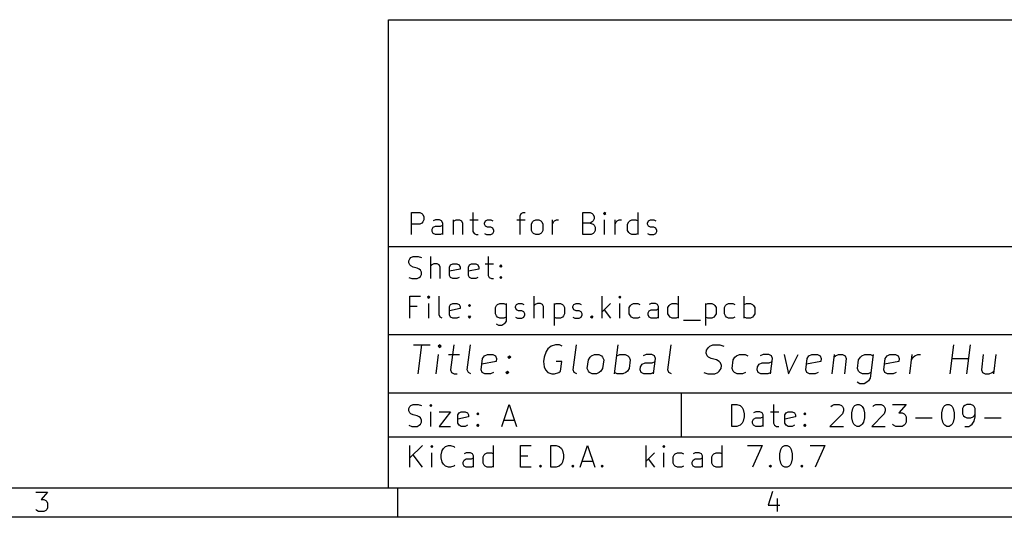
# Model space of a CAD drawing. Extents: x 0.4 to 10.6, y -8.1 to -0.4.
# Tile 2 of 10: x 5.3 to 7.9, y -8.1 to -6.8. Entities that reach past the tile are written whole.
import ezdxf

# ---------------------------------------------------------------- set-up
doc = ezdxf.new("R2010")
doc.units = 0
doc.header["$MEASUREMENT"] = 0
doc.layers.add('BLACK', color=7, linetype='CONTINUOUS')

msp = doc.modelspace()

# ---------------------------------------------------------------- linework, layer by layer
at = {"layer": 'BLACK', "linetype": 'CONTINUOUS'}
for p, q in [((6.27559, -6.76772), (10.5276, -6.76772)), ((6.27559, -8.02756), (6.27559, -6.76772)), ((6.33679, -7.3456), (6.33679, -7.28655)), ((6.33679, -7.28655), (6.35929, -7.28655)), ((6.35929, -7.28655), (6.36491, -7.28936)), ((6.50271, -7.28655), (6.50271, -7.33717)), ((6.63207, -7.28936), (6.63769, -7.28655)), ((6.63769, -7.28655), (6.64332, -7.28655)), ((6.79798, -7.3456), (6.79798, -7.28655)), ((6.79798, -7.28655), (6.81767, -7.28655)), ((6.81767, -7.28655), (6.82329, -7.28936)), ((6.85704, -7.28655), (6.85423, -7.28936)), ((6.85985, -7.28936), (6.85704, -7.28655)), ((6.85704, -7.28655), (6.85704, -7.29217)), ((6.94703, -7.3456), (6.94703, -7.28655)), ((6.36491, -7.28936), (6.36773, -7.29217)), ((6.36773, -7.31186), (6.36491, -7.31467)), ((6.36773, -7.29217), (6.37054, -7.2978)), ((6.37054, -7.30623), (6.36773, -7.31186)), ((6.37054, -7.2978), (6.37054, -7.30623)), ((6.40147, -7.30623), (6.39585, -7.30905)), ((6.41272, -7.30623), (6.40147, -7.30623)), ((6.41834, -7.30905), (6.41272, -7.30623)), ((6.42116, -7.31467), (6.41834, -7.30905)), ((6.44928, -7.30623), (6.44928, -7.3456)), ((6.44928, -7.31186), (6.45209, -7.30905)), ((6.45209, -7.30905), (6.45771, -7.30623)), ((6.45771, -7.30623), (6.46615, -7.30623)), ((6.46615, -7.30623), (6.47177, -7.30905)), ((6.47177, -7.30905), (6.47459, -7.31467)), ((6.49427, -7.30623), (6.51677, -7.30623)), ((6.53364, -7.31467), (6.53645, -7.30905)), ((6.53645, -7.30905), (6.54208, -7.30623)), ((6.54208, -7.30623), (6.55052, -7.30623)), ((6.55052, -7.30623), (6.55614, -7.30905)), ((6.62082, -7.30623), (6.64332, -7.30623)), ((6.62926, -7.29498), (6.63207, -7.28936)), ((6.62926, -7.3456), (6.62926, -7.29498)), ((6.66019, -7.31748), (6.663, -7.31186)), ((6.663, -7.31186), (6.66581, -7.30905)), ((6.66581, -7.30905), (6.67144, -7.30623)), ((6.67144, -7.30623), (6.67987, -7.30623)), ((6.67987, -7.30623), (6.6855, -7.30905)), ((6.6855, -7.30905), (6.68831, -7.31186)), ((6.68831, -7.31186), (6.69112, -7.31748)), ((6.71643, -7.3456), (6.71643, -7.30623)), ((6.71643, -7.31748), (6.71924, -7.31186)), ((6.71924, -7.31186), (6.72206, -7.30905)), ((6.72206, -7.30905), (6.72768, -7.30623)), ((6.72768, -7.30623), (6.7333, -7.30623)), ((6.82329, -7.31186), (6.81767, -7.31467)), ((6.82329, -7.28936), (6.82611, -7.29217)), ((6.82611, -7.30905), (6.82329, -7.31186)), ((6.82611, -7.29217), (6.82892, -7.2978)), ((6.82892, -7.30342), (6.82611, -7.30905)), ((6.82892, -7.2978), (6.82892, -7.30342)), ((6.85423, -7.28936), (6.85704, -7.29217)), ((6.85704, -7.29217), (6.85985, -7.28936)), ((6.85704, -7.3456), (6.85704, -7.30623)), ((6.88516, -7.3456), (6.88516, -7.30623)), ((6.88516, -7.31748), (6.88797, -7.31186)), ((6.88797, -7.31186), (6.89079, -7.30905)), ((6.89079, -7.30905), (6.89641, -7.30623)), ((6.89641, -7.30623), (6.90203, -7.30623)), ((6.91891, -7.31748), (6.92172, -7.31186)), ((6.92172, -7.31186), (6.92453, -7.30905)), ((6.92453, -7.30905), (6.93016, -7.30623)), ((6.93016, -7.30623), (6.9414, -7.30623)), ((6.9414, -7.30623), (6.94703, -7.30905)), ((6.97234, -7.31467), (6.97515, -7.30905)), ((6.97515, -7.30905), (6.98077, -7.30623)), ((6.98077, -7.30623), (6.98921, -7.30623)), ((6.98921, -7.30623), (6.99483, -7.30905)), ((6.35929, -7.31748), (6.33679, -7.31748)), ((6.36491, -7.31467), (6.35929, -7.31748)), ((6.39303, -7.33154), (6.39585, -7.32592)), ((6.39303, -7.33717), (6.39303, -7.33154)), ((6.39585, -7.34279), (6.39303, -7.33717)), ((6.39585, -7.32592), (6.40147, -7.32311)), ((6.40147, -7.32311), (6.41553, -7.32311)), ((6.41553, -7.32311), (6.42116, -7.32029)), ((6.42116, -7.3456), (6.42116, -7.31467)), ((6.47459, -7.31467), (6.47459, -7.3456)), ((6.50271, -7.33717), (6.50552, -7.34279)), ((6.53364, -7.31748), (6.53364, -7.31467)), ((6.53645, -7.32311), (6.53364, -7.31748)), ((6.54208, -7.32592), (6.53645, -7.32311)), ((6.55052, -7.32592), (6.54208, -7.32592)), ((6.55614, -7.32873), (6.55052, -7.32592)), ((6.55895, -7.33435), (6.55614, -7.32873)), ((6.55614, -7.34279), (6.55895, -7.33717)), ((6.55895, -7.33717), (6.55895, -7.33435)), ((6.66019, -7.33435), (6.66019, -7.31748)), ((6.663, -7.33998), (6.66019, -7.33435)), ((6.66581, -7.34279), (6.663, -7.33998)), ((6.68831, -7.33998), (6.6855, -7.34279)), ((6.69112, -7.33435), (6.68831, -7.33998)), ((6.69112, -7.31748), (6.69112, -7.33435)), ((6.81767, -7.31467), (6.79798, -7.31467)), ((6.81767, -7.31467), (6.82611, -7.31748)), ((6.82611, -7.31748), (6.82892, -7.32029)), ((6.82892, -7.33998), (6.82611, -7.34279)), ((6.82892, -7.32029), (6.83173, -7.32592)), ((6.83173, -7.33435), (6.82892, -7.33998)), ((6.83173, -7.32592), (6.83173, -7.33435)), ((6.91891, -7.33435), (6.91891, -7.31748)), ((6.92172, -7.33998), (6.91891, -7.33435)), ((6.92453, -7.34279), (6.92172, -7.33998)), ((6.97234, -7.31748), (6.97234, -7.31467)), ((6.97515, -7.32311), (6.97234, -7.31748)), ((6.98077, -7.32592), (6.97515, -7.32311)), ((6.98921, -7.32592), (6.98077, -7.32592)), ((6.99483, -7.32873), (6.98921, -7.32592)), ((6.99765, -7.33435), (6.99483, -7.32873)), ((6.99483, -7.34279), (6.99765, -7.33717)), ((6.99765, -7.33717), (6.99765, -7.33435)), ((6.40147, -7.3456), (6.39585, -7.34279)), ((6.41553, -7.3456), (6.40147, -7.3456)), ((6.42116, -7.34279), (6.41553, -7.3456)), ((6.50552, -7.34279), (6.51114, -7.3456)), ((6.51114, -7.3456), (6.51677, -7.3456)), ((6.53364, -7.34279), (6.53927, -7.3456)), ((6.53927, -7.3456), (6.55052, -7.3456)), ((6.55052, -7.3456), (6.55614, -7.34279)), ((6.67144, -7.3456), (6.66581, -7.34279)), ((6.67987, -7.3456), (6.67144, -7.3456)), ((6.6855, -7.34279), (6.67987, -7.3456)), ((6.82048, -7.3456), (6.79798, -7.3456)), ((6.82611, -7.34279), (6.82048, -7.3456)), ((6.93016, -7.3456), (6.92453, -7.34279)), ((6.9414, -7.3456), (6.93016, -7.3456)), ((6.94703, -7.34279), (6.9414, -7.3456)), ((6.97234, -7.34279), (6.97796, -7.3456)), ((6.97796, -7.3456), (6.98921, -7.3456)), ((6.98921, -7.3456), (6.99483, -7.34279)), ((6.27559, -7.37795), (10.5276, -7.37795)), ((6.33009, -7.41621), (6.33291, -7.41059)), ((6.33009, -7.42184), (6.33009, -7.41621)), ((6.33291, -7.41059), (6.33572, -7.40778)), ((6.33572, -7.40778), (6.34134, -7.40497)), ((6.34134, -7.40497), (6.3554, -7.40497)), ((6.3554, -7.40497), (6.36384, -7.40778)), ((6.38915, -7.46402), (6.38915, -7.40497)), ((6.54382, -7.40497), (6.54382, -7.45558)), ((6.33291, -7.42746), (6.33009, -7.42184)), ((6.33572, -7.43027), (6.33291, -7.42746)), ((6.34134, -7.43309), (6.33572, -7.43027)), ((6.35259, -7.4359), (6.34134, -7.43309)), ((6.35822, -7.43871), (6.35259, -7.4359)), ((6.36103, -7.44152), (6.35822, -7.43871)), ((6.36384, -7.44715), (6.36103, -7.44152)), ((6.39196, -7.42746), (6.38915, -7.43027)), ((6.39759, -7.42465), (6.39196, -7.42746)), ((6.40602, -7.42465), (6.39759, -7.42465)), ((6.41165, -7.42746), (6.40602, -7.42465)), ((6.41446, -7.43309), (6.41165, -7.42746)), ((6.41446, -7.46402), (6.41446, -7.43309)), ((6.43977, -7.43309), (6.44258, -7.42746)), ((6.43977, -7.45558), (6.43977, -7.43309)), ((6.46789, -7.43871), (6.43977, -7.44434)), ((6.44258, -7.42746), (6.4482, -7.42465)), ((6.4482, -7.42465), (6.45945, -7.42465)), ((6.45945, -7.42465), (6.46508, -7.42746)), ((6.46508, -7.42746), (6.46789, -7.43309)), ((6.46789, -7.43309), (6.46789, -7.43871)), ((6.49039, -7.43309), (6.4932, -7.42746)), ((6.49039, -7.45558), (6.49039, -7.43309)), ((6.51851, -7.43871), (6.49039, -7.44434)), ((6.4932, -7.42746), (6.49882, -7.42465)), ((6.49882, -7.42465), (6.51007, -7.42465)), ((6.51007, -7.42465), (6.5157, -7.42746)), ((6.5157, -7.42746), (6.51851, -7.43309)), ((6.51851, -7.43309), (6.51851, -7.43871)), ((6.53538, -7.42465), (6.55788, -7.42465)), ((6.57475, -7.43027), (6.57756, -7.42746)), ((6.57756, -7.43309), (6.57475, -7.43027)), ((6.57756, -7.42746), (6.58038, -7.43027)), ((6.57756, -7.42746), (6.57756, -7.43309)), ((6.58038, -7.43027), (6.57756, -7.43309)), ((6.33009, -7.46121), (6.33853, -7.46402)), ((6.33853, -7.46402), (6.35259, -7.46402)), ((6.35259, -7.46402), (6.35822, -7.46121)), ((6.35822, -7.46121), (6.36103, -7.4584)), ((6.36103, -7.4584), (6.36384, -7.45277)), ((6.36384, -7.45277), (6.36384, -7.44715)), ((6.44258, -7.46121), (6.43977, -7.45558)), ((6.4482, -7.46402), (6.44258, -7.46121)), ((6.45945, -7.46402), (6.4482, -7.46402)), ((6.46508, -7.46121), (6.45945, -7.46402)), ((6.4932, -7.46121), (6.49039, -7.45558)), ((6.49882, -7.46402), (6.4932, -7.46121)), ((6.51007, -7.46402), (6.49882, -7.46402)), ((6.5157, -7.46121), (6.51007, -7.46402)), ((6.54382, -7.45558), (6.54663, -7.46121)), ((6.54663, -7.46121), (6.55225, -7.46402)), ((6.55225, -7.46402), (6.55788, -7.46402)), ((6.57475, -7.46121), (6.57756, -7.4584)), ((6.57756, -7.46402), (6.57475, -7.46121)), ((6.57756, -7.4584), (6.58038, -7.46121)), ((6.57756, -7.4584), (6.57756, -7.46402)), ((6.58038, -7.46121), (6.57756, -7.46402)), ((6.33291, -7.57032), (6.33291, -7.51126)), ((6.33291, -7.51126), (6.36103, -7.51126)), ((6.38353, -7.51126), (6.38071, -7.51408)), ((6.38071, -7.51408), (6.38353, -7.51689)), ((6.38634, -7.51408), (6.38353, -7.51126)), ((6.38353, -7.51126), (6.38353, -7.51689)), ((6.38353, -7.51689), (6.38634, -7.51408)), ((6.41165, -7.56188), (6.41165, -7.51126)), ((6.66755, -7.57032), (6.66755, -7.51126)), ((6.85034, -7.57032), (6.85034, -7.51126)), ((6.89815, -7.51126), (6.89534, -7.51408)), ((6.89534, -7.51408), (6.89815, -7.51689)), ((6.90096, -7.51408), (6.89815, -7.51126)), ((6.89815, -7.51126), (6.89815, -7.51689)), ((6.89815, -7.51689), (6.90096, -7.51408)), ((7.05563, -7.57032), (7.05563, -7.51126)), ((7.23279, -7.57032), (7.23279, -7.51126)), ((6.35259, -7.53939), (6.33291, -7.53939)), ((6.38353, -7.57032), (6.38353, -7.53095)), ((6.43977, -7.53939), (6.44258, -7.53376)), ((6.43977, -7.56188), (6.43977, -7.53939)), ((6.46789, -7.54501), (6.43977, -7.55063)), ((6.44258, -7.53376), (6.4482, -7.53095)), ((6.4482, -7.53095), (6.45945, -7.53095)), ((6.45945, -7.53095), (6.46508, -7.53376)), ((6.46508, -7.53376), (6.46789, -7.53939)), ((6.46789, -7.53939), (6.46789, -7.54501)), ((6.49039, -7.53657), (6.4932, -7.53376)), ((6.4932, -7.53939), (6.49039, -7.53657)), ((6.4932, -7.53376), (6.49601, -7.53657)), ((6.4932, -7.53376), (6.4932, -7.53939)), ((6.49601, -7.53657), (6.4932, -7.53939)), ((6.5635, -7.5422), (6.56631, -7.53657)), ((6.5635, -7.55907), (6.5635, -7.5422)), ((6.56631, -7.53657), (6.56913, -7.53376)), ((6.56913, -7.53376), (6.57475, -7.53095)), ((6.57475, -7.53095), (6.586, -7.53095)), ((6.586, -7.53095), (6.59162, -7.53376)), ((6.59162, -7.53095), (6.59162, -7.57876)), ((6.61693, -7.53939), (6.61975, -7.53376)), ((6.61693, -7.5422), (6.61693, -7.53939)), ((6.61975, -7.54782), (6.61693, -7.5422)), ((6.61975, -7.53376), (6.62537, -7.53095)), ((6.62537, -7.55063), (6.61975, -7.54782)), ((6.62537, -7.53095), (6.63381, -7.53095)), ((6.63381, -7.55063), (6.62537, -7.55063)), ((6.63381, -7.53095), (6.63943, -7.53376)), ((6.63943, -7.55345), (6.63381, -7.55063)), ((6.67036, -7.53376), (6.66755, -7.53657)), ((6.67599, -7.53095), (6.67036, -7.53376)), ((6.68443, -7.53095), (6.67599, -7.53095)), ((6.69005, -7.53376), (6.68443, -7.53095)), ((6.69286, -7.53939), (6.69005, -7.53376)), ((6.69286, -7.57032), (6.69286, -7.53939)), ((6.72098, -7.53095), (6.72098, -7.59001)), ((6.72098, -7.53376), (6.72661, -7.53095)), ((6.72661, -7.53095), (6.73786, -7.53095)), ((6.73786, -7.53095), (6.74348, -7.53376)), ((6.74348, -7.53376), (6.74629, -7.53657)), ((6.74629, -7.53657), (6.7491, -7.5422)), ((6.7491, -7.5422), (6.7491, -7.55907)), ((6.7716, -7.53939), (6.77441, -7.53376)), ((6.7716, -7.5422), (6.7716, -7.53939)), ((6.77441, -7.54782), (6.7716, -7.5422)), ((6.77441, -7.53376), (6.78004, -7.53095)), ((6.78004, -7.55063), (6.77441, -7.54782)), ((6.78004, -7.53095), (6.78847, -7.53095)), ((6.78847, -7.55063), (6.78004, -7.55063)), ((6.78847, -7.53095), (6.7941, -7.53376)), ((6.7941, -7.55345), (6.78847, -7.55063)), ((6.87284, -7.53095), (6.85034, -7.55345)), ((6.85597, -7.54782), (6.87284, -7.57032)), ((6.89815, -7.57032), (6.89815, -7.53095)), ((6.92346, -7.5422), (6.92627, -7.53657)), ((6.92346, -7.55907), (6.92346, -7.5422)), ((6.92627, -7.53657), (6.92908, -7.53376)), ((6.92908, -7.53376), (6.93471, -7.53095)), ((6.93471, -7.53095), (6.94595, -7.53095)), ((6.94595, -7.53095), (6.95158, -7.53376)), ((6.97408, -7.55626), (6.97689, -7.55063)), ((6.98251, -7.53095), (6.97689, -7.53376)), ((6.97689, -7.55063), (6.98251, -7.54782)), ((6.99376, -7.53095), (6.98251, -7.53095)), ((6.98251, -7.54782), (6.99657, -7.54782)), ((6.99939, -7.53376), (6.99376, -7.53095)), ((6.99657, -7.54782), (7.0022, -7.54501)), ((7.0022, -7.53939), (6.99939, -7.53376)), ((7.0022, -7.57032), (7.0022, -7.53939)), ((7.02751, -7.5422), (7.03032, -7.53657)), ((7.02751, -7.55907), (7.02751, -7.5422)), ((7.03032, -7.53657), (7.03313, -7.53376)), ((7.03313, -7.53376), (7.03876, -7.53095)), ((7.03876, -7.53095), (7.05, -7.53095)), ((7.05, -7.53095), (7.05563, -7.53376)), ((7.12874, -7.53095), (7.12874, -7.59001)), ((7.12874, -7.53376), (7.13437, -7.53095)), ((7.13437, -7.53095), (7.14562, -7.53095)), ((7.14562, -7.53095), (7.15124, -7.53376)), ((7.15124, -7.53376), (7.15405, -7.53657)), ((7.15405, -7.53657), (7.15687, -7.5422)), ((7.15687, -7.5422), (7.15687, -7.55907)), ((7.17936, -7.5422), (7.18218, -7.53657)), ((7.17936, -7.55907), (7.17936, -7.5422)), ((7.18218, -7.53657), (7.18499, -7.53376)), ((7.18499, -7.53376), (7.19061, -7.53095)), ((7.19061, -7.53095), (7.20186, -7.53095)), ((7.20186, -7.53095), (7.20748, -7.53376)), ((7.23279, -7.53376), (7.23842, -7.53095)), ((7.23842, -7.53095), (7.24967, -7.53095)), ((7.24967, -7.53095), (7.25529, -7.53376)), ((7.25529, -7.53376), (7.2581, -7.53657)), ((7.2581, -7.53657), (7.26092, -7.5422)), ((7.26092, -7.5422), (7.26092, -7.55907)), ((6.41446, -7.56751), (6.41165, -7.56188)), ((6.42008, -7.57032), (6.41446, -7.56751)), ((6.44258, -7.56751), (6.43977, -7.56188)), ((6.4482, -7.57032), (6.44258, -7.56751)), ((6.45945, -7.57032), (6.4482, -7.57032)), ((6.46508, -7.56751), (6.45945, -7.57032)), ((6.49039, -7.56751), (6.4932, -7.5647)), ((6.4932, -7.57032), (6.49039, -7.56751)), ((6.4932, -7.5647), (6.49601, -7.56751)), ((6.4932, -7.5647), (6.4932, -7.57032)), ((6.49601, -7.56751), (6.4932, -7.57032)), ((6.56631, -7.5647), (6.5635, -7.55907)), ((6.56913, -7.56751), (6.56631, -7.5647)), ((6.57475, -7.57032), (6.56913, -7.56751)), ((6.586, -7.57032), (6.57475, -7.57032)), ((6.59162, -7.56751), (6.586, -7.57032)), ((6.59162, -7.57876), (6.58881, -7.58438)), ((6.61693, -7.56751), (6.62256, -7.57032)), ((6.62256, -7.57032), (6.63381, -7.57032)), ((6.63381, -7.57032), (6.63943, -7.56751)), ((6.64224, -7.55907), (6.63943, -7.55345)), ((6.63943, -7.56751), (6.64224, -7.56188)), ((6.64224, -7.56188), (6.64224, -7.55907)), ((6.72661, -7.57032), (6.72098, -7.56751)), ((6.73786, -7.57032), (6.72661, -7.57032)), ((6.74348, -7.56751), (6.73786, -7.57032)), ((6.74629, -7.5647), (6.74348, -7.56751)), ((6.7491, -7.55907), (6.74629, -7.5647)), ((6.7716, -7.56751), (6.77723, -7.57032)), ((6.77723, -7.57032), (6.78847, -7.57032)), ((6.78847, -7.57032), (6.7941, -7.56751)), ((6.79691, -7.55907), (6.7941, -7.55345)), ((6.7941, -7.56751), (6.79691, -7.56188)), ((6.79691, -7.56188), (6.79691, -7.55907)), ((6.81941, -7.56751), (6.82222, -7.5647)), ((6.82222, -7.57032), (6.81941, -7.56751)), ((6.82222, -7.5647), (6.82503, -7.56751)), ((6.82222, -7.5647), (6.82222, -7.57032)), ((6.82503, -7.56751), (6.82222, -7.57032)), ((6.92627, -7.5647), (6.92346, -7.55907)), ((6.92908, -7.56751), (6.92627, -7.5647)), ((6.93471, -7.57032), (6.92908, -7.56751)), ((6.94595, -7.57032), (6.93471, -7.57032)), ((6.95158, -7.56751), (6.94595, -7.57032)), ((6.97408, -7.56188), (6.97408, -7.55626)), ((6.97689, -7.56751), (6.97408, -7.56188)), ((6.98251, -7.57032), (6.97689, -7.56751)), ((6.99657, -7.57032), (6.98251, -7.57032)), ((7.0022, -7.56751), (6.99657, -7.57032)), ((7.03032, -7.5647), (7.02751, -7.55907)), ((7.03313, -7.56751), (7.03032, -7.5647)), ((7.03876, -7.57032), (7.03313, -7.56751)), ((7.05, -7.57032), (7.03876, -7.57032)), ((7.05563, -7.56751), (7.05, -7.57032)), ((7.06969, -7.57594), (7.11468, -7.57594)), ((7.13437, -7.57032), (7.12874, -7.56751)), ((7.14562, -7.57032), (7.13437, -7.57032)), ((7.15124, -7.56751), (7.14562, -7.57032)), ((7.15405, -7.5647), (7.15124, -7.56751)), ((7.15687, -7.55907), (7.15405, -7.5647)), ((7.18218, -7.5647), (7.17936, -7.55907)), ((7.18499, -7.56751), (7.18218, -7.5647)), ((7.19061, -7.57032), (7.18499, -7.56751)), ((7.20186, -7.57032), (7.19061, -7.57032)), ((7.20748, -7.56751), (7.20186, -7.57032)), ((7.23842, -7.57032), (7.23279, -7.56751)), ((7.24967, -7.57032), (7.23842, -7.57032)), ((7.25529, -7.56751), (7.24967, -7.57032)), ((7.2581, -7.5647), (7.25529, -7.56751)), ((7.26092, -7.55907), (7.2581, -7.5647)), ((6.57194, -7.59001), (6.56631, -7.58719)), ((6.58038, -7.59001), (6.57194, -7.59001)), ((6.586, -7.58719), (6.58038, -7.59001)), ((6.58881, -7.58438), (6.586, -7.58719)), ((6.27559, -7.61417), (10.5276, -7.61417)), ((6.34219, -7.64191), (6.38719, -7.64191)), ((6.35485, -7.72065), (6.36469, -7.64191)), ((6.41344, -7.64191), (6.40922, -7.64566)), ((6.40922, -7.64566), (6.4125, -7.64941)), ((6.41344, -7.64191), (6.4125, -7.64941)), ((6.4125, -7.64941), (6.41672, -7.64566)), ((6.41672, -7.64566), (6.41344, -7.64191)), ((6.45093, -7.64191), (6.44249, -7.7094)), ((6.48749, -7.7094), (6.49592, -7.64191)), ((6.70449, -7.65316), (6.69981, -7.66065)), ((6.71293, -7.64566), (6.70449, -7.65316)), ((6.72465, -7.64191), (6.71293, -7.64566)), ((6.73589, -7.64191), (6.72465, -7.64191)), ((6.74293, -7.64566), (6.73589, -7.64191)), ((6.77245, -7.7094), (6.78089, -7.64191)), ((6.88353, -7.72065), (6.89338, -7.64191)), ((7.02742, -7.7094), (7.03586, -7.64191)), ((7.13053, -7.6644), (7.13147, -7.65691)), ((7.13147, -7.65691), (7.13616, -7.64941)), ((7.13616, -7.64941), (7.14038, -7.64566)), ((7.14038, -7.64566), (7.14834, -7.64191)), ((7.14834, -7.64191), (7.16709, -7.64191)), ((7.16709, -7.64191), (7.17787, -7.64566)), ((7.78717, -7.72065), (7.79701, -7.64191)), ((7.83216, -7.72065), (7.84201, -7.64191)), ((6.40359, -7.72065), (6.41015, -7.66815)), ((6.4364, -7.66815), (6.4664, -7.66815)), ((6.52498, -7.7094), (6.52873, -7.6794)), ((6.52873, -7.6794), (6.53342, -7.6719)), ((6.53342, -7.6719), (6.54139, -7.66815)), ((6.54139, -7.66815), (6.55639, -7.66815)), ((6.55639, -7.66815), (6.56342, -7.6719)), ((6.56342, -7.6719), (6.56623, -7.6794)), ((6.56623, -7.6794), (6.56529, -7.6869)), ((6.59669, -7.67565), (6.60091, -7.6719)), ((6.59997, -7.6794), (6.59669, -7.67565)), ((6.60091, -7.6719), (6.59997, -7.6794)), ((6.60419, -7.67565), (6.59997, -7.6794)), ((6.60091, -7.6719), (6.60419, -7.67565)), ((6.69418, -7.67565), (6.69278, -7.6869)), ((6.69981, -7.66065), (6.69418, -7.67565)), ((6.81042, -7.70565), (6.81323, -7.68315)), ((6.81323, -7.68315), (6.81792, -7.67565)), ((6.81792, -7.67565), (6.82213, -7.6719)), ((6.82213, -7.6719), (6.8301, -7.66815)), ((6.8301, -7.66815), (6.84135, -7.66815)), ((6.84135, -7.66815), (6.84838, -7.6719)), ((6.84838, -7.6719), (6.85166, -7.67565)), ((6.85166, -7.67565), (6.85447, -7.68315)), ((6.85447, -7.68315), (6.85166, -7.70565)), ((6.88963, -7.6719), (6.89759, -7.66815)), ((6.89759, -7.66815), (6.91259, -7.66815)), ((6.91259, -7.66815), (6.91962, -7.6719)), ((6.91962, -7.6719), (6.9229, -7.67565)), ((6.9229, -7.67565), (6.92571, -7.68315)), ((6.92571, -7.68315), (6.9229, -7.70565)), ((6.96883, -7.66815), (6.96087, -7.6719)), ((6.98383, -7.66815), (6.96883, -7.66815)), ((6.99086, -7.6719), (6.98383, -7.66815)), ((6.98852, -7.72065), (6.99368, -7.6794)), ((6.99368, -7.6794), (6.99086, -7.6719)), ((7.13335, -7.6719), (7.13053, -7.6644)), ((7.13663, -7.67565), (7.13335, -7.6719)), ((7.14366, -7.6794), (7.13663, -7.67565)), ((7.15819, -7.68315), (7.14366, -7.6794)), ((7.16522, -7.6869), (7.15819, -7.68315)), ((7.20037, -7.70565), (7.20318, -7.68315)), ((7.20318, -7.68315), (7.20787, -7.67565)), ((7.20787, -7.67565), (7.21209, -7.6719)), ((7.21209, -7.6719), (7.22005, -7.66815)), ((7.22005, -7.66815), (7.23505, -7.66815)), ((7.23505, -7.66815), (7.24208, -7.6719)), ((7.2838, -7.66815), (7.27583, -7.6719)), ((7.29879, -7.66815), (7.2838, -7.66815)), ((7.30582, -7.6719), (7.29879, -7.66815)), ((7.30348, -7.72065), (7.30864, -7.6794)), ((7.30864, -7.6794), (7.30582, -7.6719)), ((7.34004, -7.66815), (7.35222, -7.72065)), ((7.35222, -7.72065), (7.37753, -7.66815)), ((7.39862, -7.7094), (7.40237, -7.6794)), ((7.40237, -7.6794), (7.40706, -7.6719)), ((7.40706, -7.6719), (7.41503, -7.66815)), ((7.41503, -7.66815), (7.43003, -7.66815)), ((7.43003, -7.66815), (7.43706, -7.6719)), ((7.43706, -7.6719), (7.43987, -7.6794)), ((7.43987, -7.6794), (7.43893, -7.6869)), ((7.47502, -7.66815), (7.46846, -7.72065)), ((7.47408, -7.67565), (7.4783, -7.6719)), ((7.4783, -7.6719), (7.48627, -7.66815)), ((7.48627, -7.66815), (7.49752, -7.66815)), ((7.49752, -7.66815), (7.50455, -7.6719)), ((7.50736, -7.6794), (7.50221, -7.72065)), ((7.50455, -7.6719), (7.50736, -7.6794)), ((7.53783, -7.70565), (7.54064, -7.68315)), ((7.54064, -7.68315), (7.54533, -7.67565)), ((7.54533, -7.67565), (7.54954, -7.6719)), ((7.54954, -7.6719), (7.55751, -7.66815)), ((7.55751, -7.66815), (7.57251, -7.66815)), ((7.58001, -7.66815), (7.57204, -7.7319)), ((7.57251, -7.66815), (7.57954, -7.6719)), ((7.6086, -7.7094), (7.61235, -7.6794)), ((7.61235, -7.6794), (7.61703, -7.6719)), ((7.61703, -7.6719), (7.625, -7.66815)), ((7.625, -7.66815), (7.64, -7.66815)), ((7.64, -7.66815), (7.64703, -7.6719)), ((7.64703, -7.6719), (7.64984, -7.6794)), ((7.64984, -7.6794), (7.64891, -7.6869)), ((7.67843, -7.72065), (7.685, -7.66815)), ((7.68312, -7.68315), (7.68781, -7.67565)), ((7.68781, -7.67565), (7.69203, -7.6719)), ((7.69203, -7.6719), (7.69999, -7.66815)), ((7.69999, -7.66815), (7.70749, -7.66815)), ((7.79233, -7.6794), (7.83732, -7.6794)), ((7.87622, -7.66815), (7.87107, -7.7094)), ((7.90997, -7.66815), (7.90341, -7.72065)), ((6.44249, -7.7094), (6.44531, -7.7169)), ((6.4903, -7.7169), (6.48749, -7.7094)), ((6.5278, -7.7169), (6.52498, -7.7094)), ((6.56529, -7.6869), (6.52686, -7.6944)), ((6.69278, -7.6869), (6.69465, -7.7019)), ((6.69465, -7.7019), (6.69746, -7.7094)), ((6.69746, -7.7094), (6.70402, -7.7169)), ((6.74152, -7.6869), (6.72652, -7.6869)), ((6.73824, -7.71315), (6.74152, -7.6869)), ((6.77526, -7.7169), (6.77245, -7.7094)), ((6.81323, -7.71315), (6.81042, -7.70565)), ((6.85166, -7.70565), (6.84697, -7.71315)), ((6.9229, -7.70565), (6.91822, -7.71315)), ((6.95243, -7.7094), (6.95337, -7.7019)), ((6.95524, -7.7169), (6.95243, -7.7094)), ((6.95337, -7.7019), (6.95805, -7.6944)), ((6.95805, -7.6944), (6.96602, -7.69065)), ((6.96602, -7.69065), (6.98477, -7.69065)), ((6.98477, -7.69065), (6.99274, -7.6869)), ((7.03023, -7.7169), (7.02742, -7.7094)), ((7.1685, -7.69065), (7.16522, -7.6869)), ((7.16568, -7.71315), (7.17037, -7.70565)), ((7.17131, -7.69815), (7.1685, -7.69065)), ((7.17037, -7.70565), (7.17131, -7.69815)), ((7.20318, -7.71315), (7.20037, -7.70565)), ((7.26739, -7.7094), (7.26833, -7.7019)), ((7.2702, -7.7169), (7.26739, -7.7094)), ((7.26833, -7.7019), (7.27302, -7.6944)), ((7.27302, -7.6944), (7.28098, -7.69065)), ((7.28098, -7.69065), (7.29973, -7.69065)), ((7.29973, -7.69065), (7.3077, -7.6869)), ((7.40144, -7.7169), (7.39862, -7.7094)), ((7.43893, -7.6869), (7.4005, -7.6944)), ((7.54064, -7.71315), (7.53783, -7.70565)), ((7.61141, -7.7169), (7.6086, -7.7094)), ((7.64891, -7.6869), (7.61047, -7.6944)), ((7.87107, -7.7094), (7.87388, -7.7169)), ((6.44531, -7.7169), (6.45234, -7.72065)), ((6.45234, -7.72065), (6.45984, -7.72065)), ((6.49733, -7.72065), (6.4903, -7.7169)), ((6.53483, -7.72065), (6.5278, -7.7169)), ((6.54982, -7.72065), (6.53483, -7.72065)), ((6.55779, -7.7169), (6.54982, -7.72065)), ((6.59154, -7.7169), (6.59576, -7.71315)), ((6.59482, -7.72065), (6.59154, -7.7169)), ((6.59576, -7.71315), (6.59482, -7.72065)), ((6.59904, -7.7169), (6.59482, -7.72065)), ((6.59576, -7.71315), (6.59904, -7.7169)), ((6.70402, -7.7169), (6.7148, -7.72065)), ((6.7148, -7.72065), (6.7223, -7.72065)), ((6.7223, -7.72065), (6.73402, -7.7169)), ((6.73402, -7.7169), (6.73824, -7.71315)), ((6.7823, -7.72065), (6.77526, -7.7169)), ((6.81651, -7.7169), (6.81323, -7.71315)), ((6.82354, -7.72065), (6.81651, -7.7169)), ((6.83479, -7.72065), (6.82354, -7.72065)), ((6.84276, -7.7169), (6.83479, -7.72065)), ((6.84697, -7.71315), (6.84276, -7.7169)), ((6.89103, -7.72065), (6.884, -7.7169)), ((6.90603, -7.72065), (6.89103, -7.72065)), ((6.914, -7.7169), (6.90603, -7.72065)), ((6.91822, -7.71315), (6.914, -7.7169)), ((6.96227, -7.72065), (6.95524, -7.7169)), ((6.98102, -7.72065), (6.96227, -7.72065)), ((6.98899, -7.7169), (6.98102, -7.72065)), ((7.03726, -7.72065), (7.03023, -7.7169)), ((7.12397, -7.7169), (7.13475, -7.72065)), ((7.13475, -7.72065), (7.1535, -7.72065)), ((7.1535, -7.72065), (7.16147, -7.7169)), ((7.16147, -7.7169), (7.16568, -7.71315)), ((7.20646, -7.7169), (7.20318, -7.71315)), ((7.21349, -7.72065), (7.20646, -7.7169)), ((7.22849, -7.72065), (7.21349, -7.72065)), ((7.23646, -7.7169), (7.22849, -7.72065)), ((7.27723, -7.72065), (7.2702, -7.7169)), ((7.29598, -7.72065), (7.27723, -7.72065)), ((7.30395, -7.7169), (7.29598, -7.72065)), ((7.40847, -7.72065), (7.40144, -7.7169)), ((7.42347, -7.72065), (7.40847, -7.72065)), ((7.43143, -7.7169), (7.42347, -7.72065)), ((7.54392, -7.7169), (7.54064, -7.71315)), ((7.55095, -7.72065), (7.54392, -7.7169)), ((7.56595, -7.72065), (7.55095, -7.72065)), ((7.57392, -7.7169), (7.56595, -7.72065)), ((7.57204, -7.7319), (7.56735, -7.73939)), ((7.61844, -7.72065), (7.61141, -7.7169)), ((7.63344, -7.72065), (7.61844, -7.72065)), ((7.64141, -7.7169), (7.63344, -7.72065)), ((7.87388, -7.7169), (7.88091, -7.72065)), ((7.88091, -7.72065), (7.89216, -7.72065)), ((7.89216, -7.72065), (7.90012, -7.7169)), ((7.90012, -7.7169), (7.90434, -7.71315)), ((7.54392, -7.74689), (7.53689, -7.74314)), ((7.55517, -7.74689), (7.54392, -7.74689)), ((7.56314, -7.74314), (7.55517, -7.74689)), ((7.56735, -7.73939), (7.56314, -7.74314)), ((6.27559, -7.77165), (10.5276, -7.77165)), ((7.06299, -7.77165), (7.06299, -7.88976)), ((6.33009, -7.81385), (6.33291, -7.80823)), ((6.33009, -7.81948), (6.33009, -7.81385)), ((6.33291, -7.80823), (6.33572, -7.80542)), ((6.33572, -7.80542), (6.34134, -7.8026)), ((6.34134, -7.8026), (6.3554, -7.8026)), ((6.3554, -7.8026), (6.36384, -7.80542)), ((6.38915, -7.8026), (6.38634, -7.80542)), ((6.38634, -7.80542), (6.38915, -7.80823)), ((6.39196, -7.80542), (6.38915, -7.8026)), ((6.38915, -7.8026), (6.38915, -7.80823)), ((6.38915, -7.80823), (6.39196, -7.80542)), ((6.58038, -7.86166), (6.60006, -7.8026)), ((6.60006, -7.8026), (6.61975, -7.86166)), ((7.19905, -7.86166), (7.19905, -7.8026)), ((7.19905, -7.8026), (7.21311, -7.8026)), ((7.21311, -7.8026), (7.22155, -7.80542)), ((7.22155, -7.80542), (7.22717, -7.81104)), ((7.22717, -7.81104), (7.22998, -7.81666)), ((7.22998, -7.81666), (7.23279, -7.82791)), ((7.31153, -7.8026), (7.31153, -7.85322)), ((7.4662, -7.80823), (7.46901, -7.80542)), ((7.46901, -7.80542), (7.47464, -7.8026)), ((7.47464, -7.8026), (7.4887, -7.8026)), ((7.4887, -7.8026), (7.49432, -7.80542)), ((7.49432, -7.80542), (7.49714, -7.80823)), ((7.49714, -7.80823), (7.49995, -7.81385)), ((7.49995, -7.81385), (7.49995, -7.81948)), ((7.52245, -7.8251), (7.52526, -7.81385)), ((7.52526, -7.81385), (7.52807, -7.80823)), ((7.52807, -7.80823), (7.53088, -7.80542)), ((7.53088, -7.80542), (7.53651, -7.8026)), ((7.53651, -7.8026), (7.54213, -7.8026)), ((7.54213, -7.8026), (7.54775, -7.80542)), ((7.54775, -7.80542), (7.55057, -7.80823)), ((7.55057, -7.80823), (7.55338, -7.81385)), ((7.55338, -7.81385), (7.55619, -7.8251)), ((7.57869, -7.80823), (7.5815, -7.80542)), ((7.5815, -7.80542), (7.58712, -7.8026)), ((7.58712, -7.8026), (7.60119, -7.8026)), ((7.60119, -7.8026), (7.60681, -7.80542)), ((7.60681, -7.80542), (7.60962, -7.80823)), ((7.60962, -7.80823), (7.61243, -7.81385)), ((7.61243, -7.81385), (7.61243, -7.81948)), ((7.63212, -7.8026), (7.66868, -7.8026)), ((7.66868, -7.8026), (7.64899, -7.8251)), ((7.76429, -7.8251), (7.7671, -7.81385)), ((7.7671, -7.81385), (7.76991, -7.80823)), ((7.76991, -7.80823), (7.77273, -7.80542)), ((7.77273, -7.80542), (7.77835, -7.8026)), ((7.77835, -7.8026), (7.78398, -7.8026)), ((7.78398, -7.8026), (7.7896, -7.80542)), ((7.7896, -7.80542), (7.79241, -7.80823)), ((7.79241, -7.80823), (7.79522, -7.81385)), ((7.79522, -7.81385), (7.79804, -7.8251)), ((7.82335, -7.80823), (7.82053, -7.81385)), ((7.82053, -7.81385), (7.82053, -7.82791)), ((7.82616, -7.80542), (7.82335, -7.80823)), ((7.83178, -7.8026), (7.82616, -7.80542)), ((7.84303, -7.8026), (7.83178, -7.8026)), ((7.84865, -7.80542), (7.84303, -7.8026)), ((7.85147, -7.80823), (7.84865, -7.80542)), ((7.85428, -7.81385), (7.85147, -7.80823)), ((7.85428, -7.83635), (7.85428, -7.81385)), ((6.33291, -7.8251), (6.33009, -7.81948)), ((6.33572, -7.82791), (6.33291, -7.8251)), ((6.34134, -7.83072), (6.33572, -7.82791)), ((6.35259, -7.83354), (6.34134, -7.83072)), ((6.35822, -7.83635), (6.35259, -7.83354)), ((6.36103, -7.83916), (6.35822, -7.83635)), ((6.36384, -7.84479), (6.36103, -7.83916)), ((6.38915, -7.86166), (6.38915, -7.82229)), ((6.41165, -7.82229), (6.44258, -7.82229)), ((6.44258, -7.82229), (6.41165, -7.86166)), ((6.46227, -7.83072), (6.46508, -7.8251)), ((6.46227, -7.85322), (6.46227, -7.83072)), ((6.49039, -7.83635), (6.46227, -7.84197)), ((6.46508, -7.8251), (6.4707, -7.82229)), ((6.4707, -7.82229), (6.48195, -7.82229)), ((6.48195, -7.82229), (6.48757, -7.8251)), ((6.48757, -7.8251), (6.49039, -7.83072)), ((6.49039, -7.83072), (6.49039, -7.83635)), ((6.51288, -7.82791), (6.5157, -7.8251)), ((6.5157, -7.83072), (6.51288, -7.82791)), ((6.5157, -7.8251), (6.51851, -7.82791)), ((6.5157, -7.8251), (6.5157, -7.83072)), ((6.51851, -7.82791), (6.5157, -7.83072)), ((7.23279, -7.83635), (7.22998, -7.8476)), ((7.23279, -7.82791), (7.23279, -7.83635)), ((7.25529, -7.8476), (7.2581, -7.84197)), ((7.26373, -7.82229), (7.2581, -7.8251)), ((7.2581, -7.84197), (7.26373, -7.83916)), ((7.27498, -7.82229), (7.26373, -7.82229)), ((7.26373, -7.83916), (7.27779, -7.83916)), ((7.2806, -7.8251), (7.27498, -7.82229)), ((7.27779, -7.83916), (7.28341, -7.83635)), ((7.28341, -7.83072), (7.2806, -7.8251)), ((7.28341, -7.86166), (7.28341, -7.83072)), ((7.3031, -7.82229), (7.32559, -7.82229)), ((7.34247, -7.83072), (7.34528, -7.8251)), ((7.34247, -7.85322), (7.34247, -7.83072)), ((7.37059, -7.83635), (7.34247, -7.84197)), ((7.34528, -7.8251), (7.3509, -7.82229)), ((7.3509, -7.82229), (7.36215, -7.82229)), ((7.36215, -7.82229), (7.36778, -7.8251)), ((7.36778, -7.8251), (7.37059, -7.83072)), ((7.37059, -7.83072), (7.37059, -7.83635)), ((7.39309, -7.82791), (7.3959, -7.8251)), ((7.3959, -7.83072), (7.39309, -7.82791)), ((7.3959, -7.8251), (7.39871, -7.82791)), ((7.3959, -7.8251), (7.3959, -7.83072)), ((7.39871, -7.82791), (7.3959, -7.83072)), ((7.49714, -7.82791), (7.46339, -7.86166)), ((7.49995, -7.81948), (7.49714, -7.82791)), ((7.52245, -7.83916), (7.52245, -7.8251)), ((7.52526, -7.85041), (7.52245, -7.83916)), ((7.55619, -7.83916), (7.55338, -7.85041)), ((7.55619, -7.8251), (7.55619, -7.83916)), ((7.60962, -7.82791), (7.57588, -7.86166)), ((7.61243, -7.81948), (7.60962, -7.82791)), ((7.64899, -7.8251), (7.65743, -7.8251)), ((7.65743, -7.8251), (7.66305, -7.82791)), ((7.66305, -7.82791), (7.66586, -7.83072)), ((7.66586, -7.83072), (7.66868, -7.83635)), ((7.66868, -7.83635), (7.66868, -7.85041)), ((7.69399, -7.83916), (7.73898, -7.83916)), ((7.76429, -7.83916), (7.76429, -7.8251)), ((7.7671, -7.85041), (7.76429, -7.83916)), ((7.79804, -7.83916), (7.79522, -7.85041)), ((7.79804, -7.8251), (7.79804, -7.83916)), ((7.82053, -7.82791), (7.82335, -7.83354)), ((7.82335, -7.83354), (7.82616, -7.83635)), ((7.82616, -7.83635), (7.83178, -7.83916)), ((7.83178, -7.83916), (7.84303, -7.83916)), ((7.84303, -7.83916), (7.84865, -7.83635)), ((7.84865, -7.83635), (7.85147, -7.83354)), ((7.85147, -7.83354), (7.85428, -7.82791)), ((7.85147, -7.8476), (7.85428, -7.83635)), ((7.87959, -7.83916), (7.92458, -7.83916)), ((6.33009, -7.85885), (6.33853, -7.86166)), ((6.33853, -7.86166), (6.35259, -7.86166)), ((6.35259, -7.86166), (6.35822, -7.85885)), ((6.35822, -7.85885), (6.36103, -7.85603)), ((6.36103, -7.85603), (6.36384, -7.85041)), ((6.36384, -7.85041), (6.36384, -7.84479)), ((6.41165, -7.86166), (6.44258, -7.86166)), ((6.46508, -7.85885), (6.46227, -7.85322)), ((6.4707, -7.86166), (6.46508, -7.85885)), ((6.48195, -7.86166), (6.4707, -7.86166)), ((6.48757, -7.85885), (6.48195, -7.86166)), ((6.51288, -7.85885), (6.5157, -7.85603)), ((6.5157, -7.86166), (6.51288, -7.85885)), ((6.5157, -7.85603), (6.51851, -7.85885)), ((6.5157, -7.85603), (6.5157, -7.86166)), ((6.51851, -7.85885), (6.5157, -7.86166)), ((6.586, -7.84479), (6.61412, -7.84479)), ((7.21311, -7.86166), (7.19905, -7.86166)), ((7.22155, -7.85885), (7.21311, -7.86166)), ((7.22717, -7.85322), (7.22155, -7.85885)), ((7.22998, -7.8476), (7.22717, -7.85322)), ((7.25529, -7.85322), (7.25529, -7.8476)), ((7.2581, -7.85885), (7.25529, -7.85322)), ((7.26373, -7.86166), (7.2581, -7.85885)), ((7.27779, -7.86166), (7.26373, -7.86166)), ((7.28341, -7.85885), (7.27779, -7.86166)), ((7.31153, -7.85322), (7.31435, -7.85885)), ((7.31435, -7.85885), (7.31997, -7.86166)), ((7.31997, -7.86166), (7.32559, -7.86166)), ((7.34528, -7.85885), (7.34247, -7.85322)), ((7.3509, -7.86166), (7.34528, -7.85885)), ((7.36215, -7.86166), (7.3509, -7.86166)), ((7.36778, -7.85885), (7.36215, -7.86166)), ((7.39309, -7.85885), (7.3959, -7.85603)), ((7.3959, -7.86166), (7.39309, -7.85885)), ((7.3959, -7.85603), (7.39871, -7.85885)), ((7.3959, -7.85603), (7.3959, -7.86166)), ((7.39871, -7.85885), (7.3959, -7.86166)), ((7.46339, -7.86166), (7.49995, -7.86166)), ((7.52807, -7.85603), (7.52526, -7.85041)), ((7.53088, -7.85885), (7.52807, -7.85603)), ((7.53651, -7.86166), (7.53088, -7.85885)), ((7.54213, -7.86166), (7.53651, -7.86166)), ((7.54775, -7.85885), (7.54213, -7.86166)), ((7.55057, -7.85603), (7.54775, -7.85885)), ((7.55338, -7.85041), (7.55057, -7.85603)), ((7.57588, -7.86166), (7.61243, -7.86166)), ((7.63493, -7.85885), (7.63212, -7.85603)), ((7.64056, -7.86166), (7.63493, -7.85885)), ((7.65743, -7.86166), (7.64056, -7.86166)), ((7.66305, -7.85885), (7.65743, -7.86166)), ((7.66586, -7.85603), (7.66305, -7.85885)), ((7.66868, -7.85041), (7.66586, -7.85603)), ((7.76991, -7.85603), (7.7671, -7.85041)), ((7.77273, -7.85885), (7.76991, -7.85603)), ((7.77835, -7.86166), (7.77273, -7.85885)), ((7.78398, -7.86166), (7.77835, -7.86166)), ((7.7896, -7.85885), (7.78398, -7.86166)), ((7.79241, -7.85603), (7.7896, -7.85885)), ((7.79522, -7.85041), (7.79241, -7.85603)), ((7.82616, -7.86166), (7.83741, -7.86166)), ((7.83741, -7.86166), (7.84303, -7.85885)), ((7.84303, -7.85885), (7.84584, -7.85603)), ((7.84584, -7.85603), (7.85147, -7.8476)), ((6.27559, -7.88976), (10.5276, -7.88976)), ((6.33291, -7.97189), (6.33291, -7.91284)), ((6.36665, -7.91284), (6.33291, -7.94659)), ((6.39196, -7.91284), (6.38915, -7.91565)), ((6.38915, -7.91565), (6.39196, -7.91846)), ((6.39477, -7.91565), (6.39196, -7.91284)), ((6.39196, -7.91284), (6.39196, -7.91846)), ((6.39196, -7.91846), (6.39477, -7.91565)), ((6.42008, -7.9269), (6.4229, -7.92128)), ((6.4229, -7.92128), (6.42852, -7.91565)), ((6.42852, -7.91565), (6.43696, -7.91284)), ((6.43696, -7.91284), (6.44258, -7.91284)), ((6.44258, -7.91284), (6.45102, -7.91565)), ((6.45102, -7.91565), (6.45383, -7.91846)), ((6.55788, -7.97189), (6.55788, -7.91284)), ((6.63099, -7.97189), (6.63099, -7.91284)), ((6.63099, -7.91284), (6.65912, -7.91284)), ((6.71255, -7.97189), (6.71255, -7.91284)), ((6.71255, -7.91284), (6.72661, -7.91284)), ((6.72661, -7.91284), (6.73504, -7.91565)), ((6.73504, -7.91565), (6.74067, -7.92128)), ((6.74067, -7.92128), (6.74348, -7.9269)), ((6.79129, -7.97189), (6.81097, -7.91284)), ((6.81097, -7.91284), (6.83066, -7.97189)), ((6.96845, -7.97189), (6.96845, -7.91284)), ((7.01626, -7.91284), (7.01345, -7.91565)), ((7.01345, -7.91565), (7.01626, -7.91846)), ((7.01907, -7.91565), (7.01626, -7.91284)), ((7.01626, -7.91284), (7.01626, -7.91846)), ((7.01626, -7.91846), (7.01907, -7.91565)), ((7.17374, -7.97189), (7.17374, -7.91284)), ((7.24123, -7.91284), (7.2806, -7.91284)), ((7.2806, -7.91284), (7.25529, -7.97189)), ((7.33122, -7.92409), (7.33403, -7.91846)), ((7.33403, -7.91846), (7.33684, -7.91565)), ((7.33684, -7.91565), (7.34247, -7.91284)), ((7.34247, -7.91284), (7.34809, -7.91284)), ((7.34809, -7.91284), (7.35372, -7.91565)), ((7.35372, -7.91565), (7.35653, -7.91846)), ((7.35653, -7.91846), (7.35934, -7.92409)), ((7.40996, -7.91284), (7.44933, -7.91284)), ((7.44933, -7.91284), (7.42402, -7.97189)), ((6.36665, -7.97189), (6.34134, -7.93815)), ((6.39196, -7.97189), (6.39196, -7.93252)), ((6.41727, -7.93815), (6.42008, -7.9269)), ((6.41727, -7.94659), (6.41727, -7.93815)), ((6.42008, -7.95783), (6.41727, -7.94659)), ((6.48476, -7.93252), (6.47914, -7.93534)), ((6.47914, -7.95221), (6.48476, -7.9494)), ((6.49601, -7.93252), (6.48476, -7.93252)), ((6.48476, -7.9494), (6.49882, -7.9494)), ((6.50164, -7.93534), (6.49601, -7.93252)), ((6.49882, -7.9494), (6.50445, -7.94659)), ((6.50445, -7.94096), (6.50164, -7.93534)), ((6.50445, -7.97189), (6.50445, -7.94096)), ((6.52976, -7.94377), (6.53257, -7.93815)), ((6.52976, -7.96065), (6.52976, -7.94377)), ((6.53257, -7.93815), (6.53538, -7.93534)), ((6.53538, -7.93534), (6.54101, -7.93252)), ((6.54101, -7.93252), (6.55225, -7.93252)), ((6.55225, -7.93252), (6.55788, -7.93534)), ((6.63099, -7.94096), (6.65068, -7.94096)), ((6.74348, -7.9269), (6.74629, -7.93815)), ((6.74629, -7.94659), (6.74348, -7.95783)), ((6.74629, -7.93815), (6.74629, -7.94659)), ((6.99095, -7.93252), (6.96845, -7.95502)), ((6.97408, -7.9494), (6.99095, -7.97189)), ((7.01626, -7.97189), (7.01626, -7.93252)), ((7.04157, -7.94377), (7.04438, -7.93815)), ((7.04157, -7.96065), (7.04157, -7.94377)), ((7.04438, -7.93815), (7.04719, -7.93534)), ((7.04719, -7.93534), (7.05282, -7.93252)), ((7.05282, -7.93252), (7.06407, -7.93252)), ((7.06407, -7.93252), (7.06969, -7.93534)), ((7.10062, -7.93252), (7.095, -7.93534)), ((7.095, -7.95221), (7.10062, -7.9494)), ((7.11187, -7.93252), (7.10062, -7.93252)), ((7.10062, -7.9494), (7.11468, -7.9494)), ((7.1175, -7.93534), (7.11187, -7.93252)), ((7.11468, -7.9494), (7.12031, -7.94659)), ((7.12031, -7.94096), (7.1175, -7.93534)), ((7.12031, -7.97189), (7.12031, -7.94096)), ((7.14562, -7.94377), (7.14843, -7.93815)), ((7.14562, -7.96065), (7.14562, -7.94377)), ((7.14843, -7.93815), (7.15124, -7.93534)), ((7.15124, -7.93534), (7.15687, -7.93252)), ((7.15687, -7.93252), (7.16811, -7.93252)), ((7.16811, -7.93252), (7.17374, -7.93534)), ((7.32841, -7.93534), (7.33122, -7.92409)), ((7.32841, -7.9494), (7.32841, -7.93534)), ((7.33122, -7.96065), (7.32841, -7.9494)), ((7.35934, -7.92409), (7.36215, -7.93534)), ((7.36215, -7.9494), (7.35934, -7.96065)), ((7.36215, -7.93534), (7.36215, -7.9494)), ((6.4229, -7.96346), (6.42008, -7.95783)), ((6.42852, -7.96908), (6.4229, -7.96346)), ((6.43696, -7.97189), (6.42852, -7.96908)), ((6.44258, -7.97189), (6.43696, -7.97189)), ((6.45102, -7.96908), (6.44258, -7.97189)), ((6.45383, -7.96627), (6.45102, -7.96908)), ((6.47633, -7.95783), (6.47914, -7.95221)), ((6.47633, -7.96346), (6.47633, -7.95783)), ((6.47914, -7.96908), (6.47633, -7.96346)), ((6.48476, -7.97189), (6.47914, -7.96908)), ((6.49882, -7.97189), (6.48476, -7.97189)), ((6.50445, -7.96908), (6.49882, -7.97189)), ((6.53257, -7.96627), (6.52976, -7.96065)), ((6.53538, -7.96908), (6.53257, -7.96627)), ((6.54101, -7.97189), (6.53538, -7.96908)), ((6.55225, -7.97189), (6.54101, -7.97189)), ((6.55788, -7.96908), (6.55225, -7.97189)), ((6.65912, -7.97189), (6.63099, -7.97189)), ((6.68161, -7.96908), (6.68443, -7.96627)), ((6.68443, -7.97189), (6.68161, -7.96908)), ((6.68443, -7.96627), (6.68724, -7.96908)), ((6.68443, -7.96627), (6.68443, -7.97189)), ((6.68724, -7.96908), (6.68443, -7.97189)), ((6.72661, -7.97189), (6.71255, -7.97189)), ((6.73504, -7.96908), (6.72661, -7.97189)), ((6.74067, -7.96346), (6.73504, -7.96908)), ((6.74348, -7.95783), (6.74067, -7.96346)), ((6.76879, -7.96908), (6.7716, -7.96627)), ((6.7716, -7.97189), (6.76879, -7.96908)), ((6.7716, -7.96627), (6.77441, -7.96908)), ((6.7716, -7.96627), (6.7716, -7.97189)), ((6.77441, -7.96908), (6.7716, -7.97189)), ((6.79691, -7.95502), (6.82503, -7.95502)), ((6.84753, -7.96908), (6.85034, -7.96627)), ((6.85034, -7.97189), (6.84753, -7.96908)), ((6.85034, -7.96627), (6.85315, -7.96908)), ((6.85034, -7.96627), (6.85034, -7.97189)), ((6.85315, -7.96908), (6.85034, -7.97189)), ((7.04438, -7.96627), (7.04157, -7.96065)), ((7.04719, -7.96908), (7.04438, -7.96627)), ((7.05282, -7.97189), (7.04719, -7.96908)), ((7.06407, -7.97189), (7.05282, -7.97189)), ((7.06969, -7.96908), (7.06407, -7.97189)), ((7.09219, -7.95783), (7.095, -7.95221)), ((7.09219, -7.96346), (7.09219, -7.95783)), ((7.095, -7.96908), (7.09219, -7.96346)), ((7.10062, -7.97189), (7.095, -7.96908)), ((7.11468, -7.97189), (7.10062, -7.97189)), ((7.12031, -7.96908), (7.11468, -7.97189)), ((7.14843, -7.96627), (7.14562, -7.96065)), ((7.15124, -7.96908), (7.14843, -7.96627)), ((7.15687, -7.97189), (7.15124, -7.96908)), ((7.16811, -7.97189), (7.15687, -7.97189)), ((7.17374, -7.96908), (7.16811, -7.97189)), ((7.30029, -7.96908), (7.3031, -7.96627)), ((7.3031, -7.97189), (7.30029, -7.96908)), ((7.3031, -7.96627), (7.30591, -7.96908)), ((7.3031, -7.96627), (7.3031, -7.97189)), ((7.30591, -7.96908), (7.3031, -7.97189)), ((7.33403, -7.96627), (7.33122, -7.96065)), ((7.33684, -7.96908), (7.33403, -7.96627)), ((7.34247, -7.97189), (7.33684, -7.96908)), ((7.34809, -7.97189), (7.34247, -7.97189)), ((7.35372, -7.96908), (7.34809, -7.97189)), ((7.35653, -7.96627), (7.35372, -7.96908)), ((7.35934, -7.96065), (7.35653, -7.96627)), ((7.38465, -7.96908), (7.38746, -7.96627)), ((7.38746, -7.97189), (7.38465, -7.96908)), ((7.38746, -7.96627), (7.39027, -7.96908)), ((7.38746, -7.96627), (7.38746, -7.97189)), ((7.39027, -7.96908), (7.38746, -7.97189)), ((10.5276, -8.02756), (0.47244, -8.02756)), ((10.5276, -8.02756), (6.27559, -8.02756)), ((6.29921, -8.02756), (6.29921, -8.1063)), ((5.32616, -8.03912), (5.35784, -8.03912)), ((5.35784, -8.03912), (5.34078, -8.05862)), ((7.30928, -8.03668), (7.2971, -8.07324)), ((7.32147, -8.05618), (7.32147, -8.0903)), ((5.34078, -8.05862), (5.34809, -8.05862)), ((5.34809, -8.05862), (5.35297, -8.06105)), ((5.35297, -8.06105), (5.3554, -8.06349)), ((5.3554, -8.06349), (5.35784, -8.06836)), ((5.35784, -8.08055), (5.3554, -8.08542)), ((5.35784, -8.06836), (5.35784, -8.08055)), ((7.2971, -8.07324), (7.32878, -8.07324)), ((10.6063, -8.1063), (0.3937, -8.1063)), ((5.32859, -8.08786), (5.32616, -8.08542)), ((5.33347, -8.0903), (5.32859, -8.08786)), ((5.34809, -8.0903), (5.33347, -8.0903)), ((5.35297, -8.08786), (5.34809, -8.0903)), ((5.3554, -8.08542), (5.35297, -8.08786))]:
    msp.add_line(p, q, dxfattribs=at)

doc.saveas('drawing.dxf')
